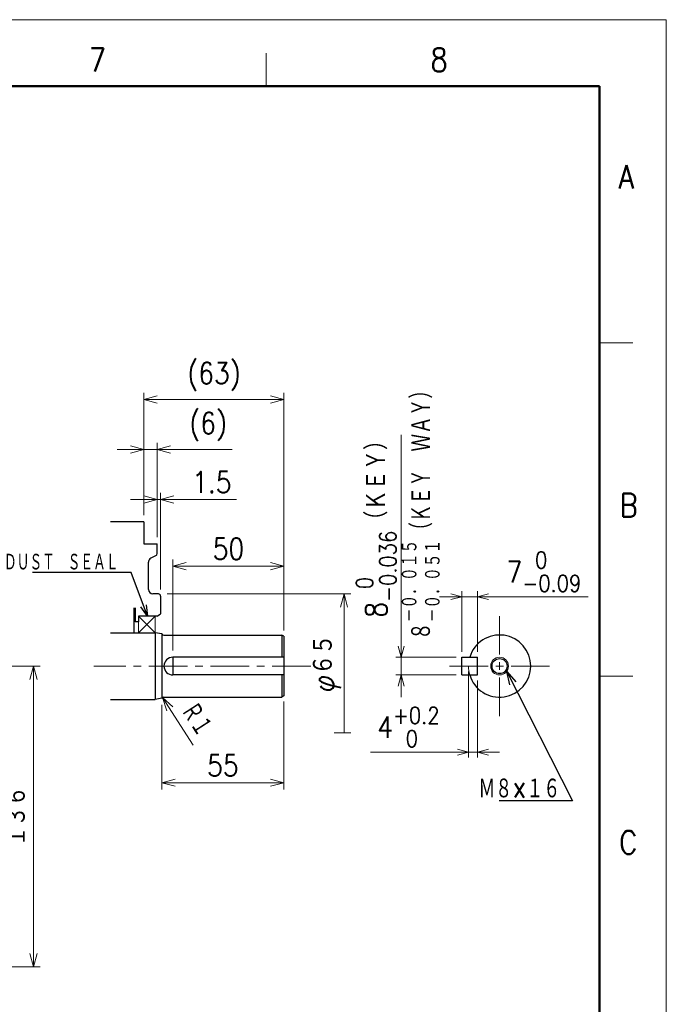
# Model space of a CAD drawing. Header units: millimetres. Extents: x 0 to 1300, y 0 to 891.
# Tile 146 of 146: x 969 to 1260, y 448 to 891. Entities that reach past the tile are written whole.
import ezdxf

# ---------------------------------------------------------------- set-up
doc = ezdxf.new("R2010")
doc.units = ezdxf.units.MM
doc.header["$LTSCALE"] = 0.545669
doc.linetypes.add('CENTER', pattern=[50.8, 31.75, -6.35, 6.35, -6.35])
doc.layers.add('NoLayerName_001', color=7, linetype='Continuous')
doc.layers.add('NoLayerName_002', color=7, linetype='Continuous')
doc.styles.get("Standard").update_dxf_attribs({"font": 'txt', "bigfont": 'extfont2'})
doc.dimstyles.get("Standard").update_dxf_attribs({"dimtxt": 2.5, "dimasz": 2.5, "dimexe": 1, "dimexo": 1, "dimtad": 1, "dimdec": 3, "dimzin": 0, "dimdsep": 46, "dimtxsty": 'Standard', "dimcen": 2.5, "dimadec": 3, "dimazin": 0, "dimtfac": 0.75, "dimtdec": 3, "dimtmove": 0, "dimatfit": 3, "dimfxl": 1, "dimarcsym": 0})

# ---------------------------------------------------------------- blocks, each defined once
blk = doc.blocks.new('_OPEN30')
at = {"color": 0, "linetype": 'ByBlock', "lineweight": -2}
for p, q in [((-1, 0.267949), (0, 0)), ((0, 0), (-1, -0.267949)), ((0, 0), (-1, 0))]:
    blk.add_line(p, q, dxfattribs=at)
blk = doc.blocks.new('*D99')
at = {"layer": 'Defpoints', "color": 0}
for p in [(1033, 585.5), (1088, 587), (1088, 547.5)]:
    blk.add_point(p, dxfattribs=at)
at = {"layer": 'NoLayerName_002', "color": 0, "linetype": 'Continuous', "lineweight": 13}
for p, q in [((1033, 582.5), (1033, 544.5)), ((1088, 584), (1088, 544.5)), ((1039, 547.5), (1082, 547.5))]:
    blk.add_line(p, q, dxfattribs=at)
at = {"layer": 'NoLayerName_002', "color": 0, "lineweight": 13, "xscale": 6, "yscale": 6, "zscale": 6, "rotation": 180}
blk.add_blockref('_OPEN30', (1033, 547.5), dxfattribs=at)
at = {"layer": 'NoLayerName_002', "color": 0, "lineweight": 13, "xscale": 6, "yscale": 6, "zscale": 6}
blk.add_blockref('_OPEN30', (1088, 547.5), dxfattribs=at)
at = {"layer": 'NoLayerName_002', "color": 0, "lineweight": 13, "insert": (1060.5, 555.3), "char_height": 9.6, "attachment_point": 5}
blk.add_mtext('\\W0.8594;55', dxfattribs=at)
blk = doc.blocks.new('*D100')
at = {"layer": 'Defpoints', "color": 0}
for p in [(1088, 645), (1088, 613.42), (1038, 604)]:
    blk.add_point(p, dxfattribs=at)
at = {"layer": 'NoLayerName_002', "color": 0, "linetype": 'Continuous', "lineweight": 13}
for p, q in [((1038, 607), (1038, 648)), ((1088, 616.42), (1088, 648)), ((1044, 645), (1082, 645))]:
    blk.add_line(p, q, dxfattribs=at)
at = {"layer": 'NoLayerName_002', "color": 0, "lineweight": 13, "xscale": 6, "yscale": 6, "zscale": 6, "rotation": 180}
blk.add_blockref('_OPEN30', (1038, 645), dxfattribs=at)
at = {"layer": 'NoLayerName_002', "color": 0, "lineweight": 13, "xscale": 6, "yscale": 6, "zscale": 6}
blk.add_blockref('_OPEN30', (1088, 645), dxfattribs=at)
at = {"layer": 'NoLayerName_002', "color": 0, "lineweight": 13, "insert": (1063, 652.8), "char_height": 9.6, "attachment_point": 5}
blk.add_mtext('\\W0.8594;50', dxfattribs=at)
blk = doc.blocks.new('*D104')
at = {"layer": 'Defpoints', "color": 0}
for p in [(1031, 697.5), (1025, 665), (1031, 655)]:
    blk.add_point(p, dxfattribs=at)
at = {"layer": 'NoLayerName_002', "color": 0, "linetype": 'Continuous', "lineweight": 13}
for p, q in [((1025, 668), (1025, 700.5)), ((1031, 658), (1031, 700.5)), ((1019, 697.5), (1013, 697.5)), ((1025, 697.5), (1031, 697.5)), ((1031, 697.5), (1064.71, 697.5)), ((1037, 697.5), (1043, 697.5))]:
    blk.add_line(p, q, dxfattribs=at)
at = {"layer": 'NoLayerName_002', "color": 0, "lineweight": 13, "xscale": 6, "yscale": 6, "zscale": 6}
blk.add_blockref('_OPEN30', (1025, 697.5), dxfattribs=at)
at = {"layer": 'NoLayerName_002', "color": 0, "lineweight": 13, "xscale": 6, "yscale": 6, "zscale": 6, "rotation": 180}
blk.add_blockref('_OPEN30', (1031, 697.5), dxfattribs=at)
at = {"layer": 'NoLayerName_002', "color": 0, "lineweight": 13, "insert": (1053.86, 707.81), "char_height": 9.6, "attachment_point": 5}
blk.add_mtext('\\W0.8594;(6)', dxfattribs=at)
blk = doc.blocks.new('*D105')
at = {"layer": 'Defpoints', "color": 0}
for p in [(1088, 720), (1025, 665), (1088, 613)]:
    blk.add_point(p, dxfattribs=at)
at = {"layer": 'NoLayerName_002', "color": 0, "linetype": 'Continuous', "lineweight": 13}
for p, q in [((1025, 668), (1025, 723)), ((1088, 616), (1088, 723)), ((1031, 720), (1082, 720))]:
    blk.add_line(p, q, dxfattribs=at)
at = {"layer": 'NoLayerName_002', "color": 0, "lineweight": 13, "xscale": 6, "yscale": 6, "zscale": 6, "rotation": 180}
blk.add_blockref('_OPEN30', (1025, 720), dxfattribs=at)
at = {"layer": 'NoLayerName_002', "color": 0, "lineweight": 13, "xscale": 6, "yscale": 6, "zscale": 6}
blk.add_blockref('_OPEN30', (1088, 720), dxfattribs=at)
at = {"layer": 'NoLayerName_002', "color": 0, "lineweight": 13, "insert": (1056.5, 730.31), "char_height": 9.6, "attachment_point": 5}
blk.add_mtext('\\W0.8594;(63)', dxfattribs=at)
blk = doc.blocks.new('*D106')
at = {"layer": 'Defpoints', "color": 0}
for p in [(1032.5, 675), (1031, 655), (1032.5, 631.5)]:
    blk.add_point(p, dxfattribs=at)
at = {"layer": 'NoLayerName_001', "color": 0, "linetype": 'Continuous', "lineweight": 13}
for p, q in [((1025, 675), (1019, 675)), ((1031, 658), (1031, 678)), ((1031, 675), (1032.5, 675)), ((1032.5, 634.5), (1032.5, 678)), ((1032.5, 675), (1066.61, 675)), ((1038.5, 675), (1044.5, 675))]:
    blk.add_line(p, q, dxfattribs=at)
at = {"layer": 'NoLayerName_001', "color": 0, "lineweight": 13, "xscale": 6, "yscale": 6, "zscale": 6}
blk.add_blockref('_OPEN30', (1031, 675), dxfattribs=at)
at = {"layer": 'NoLayerName_001', "color": 0, "lineweight": 13, "xscale": 6, "yscale": 6, "zscale": 6, "rotation": 180}
blk.add_blockref('_OPEN30', (1032.5, 675), dxfattribs=at)
at = {"layer": 'NoLayerName_001', "color": 0, "lineweight": 13, "insert": (1055.55, 682.8), "char_height": 9.6, "attachment_point": 5}
blk.add_mtext('\\W0.8593;1.5', dxfattribs=at)
blk = doc.blocks.new('*D107')
at = {"layer": 'Defpoints', "color": 0}
for p in [(1032.5, 632.5), (1115, 632.5), (1107.5, 570)]:
    blk.add_point(p, dxfattribs=at)
at = {"layer": 'NoLayerName_001', "color": 0, "linetype": 'Continuous', "lineweight": 13}
for p, q in [((1035.5, 632.5), (1118, 632.5)), ((1115, 570), (1115, 626.5)), ((1110.5, 570), (1118, 570))]:
    blk.add_line(p, q, dxfattribs=at)
at = {"layer": 'NoLayerName_001', "color": 0, "lineweight": 13, "xscale": 6, "yscale": 6, "zscale": 6, "rotation": 90}
blk.add_blockref('_OPEN30', (1115, 632.5), dxfattribs=at)
at = {"layer": 'NoLayerName_001', "color": 0, "lineweight": 13, "insert": (1107.2, 601.25), "char_height": 9.6, "attachment_point": 5, "rotation": 90}
blk.add_mtext('\\W0.8593;φ６５', dxfattribs=at)
blk = doc.blocks.new('_NONE')
blk = doc.blocks.new('*D108')
at = {"layer": 'Defpoints', "color": 0}
for p in [(948.82, 600), (886, 464.6), (975.3, 464.6)]:
    blk.add_point(p, dxfattribs=at)
at = {"layer": 'NoLayerName_001', "color": 0, "linetype": 'Continuous', "lineweight": 13}
for p, q in [((951.82, 600), (978.3, 600)), ((975.3, 594), (975.3, 470.6)), ((889, 464.6), (978.3, 464.6))]:
    blk.add_line(p, q, dxfattribs=at)
at = {"layer": 'NoLayerName_001', "color": 0, "lineweight": 13, "xscale": 6, "yscale": 6, "zscale": 6}
for p, rotation in [((975.3, 600), 90), ((975.3, 464.6), 270)]:
    blk.add_blockref('_OPEN30', p, dxfattribs=dict(at, rotation=rotation))
at = {"layer": 'NoLayerName_001', "color": 0, "lineweight": 13, "insert": (967.5, 532.3), "char_height": 9.6, "attachment_point": 5, "rotation": 90}
blk.add_mtext('\\W0.8593;１３６', dxfattribs=at)
blk = doc.blocks.new('*D126')
at = {"layer": 'Defpoints', "color": 0}
for p in [(1168, 604), (1140.76, 596), (1168, 596)]:
    blk.add_point(p, dxfattribs=at)
at = {"layer": 'NoLayerName_001', "color": 0, "linetype": 'Continuous', "lineweight": 13}
for p, q in [((1140.76, 604), (1140.76, 704.18)), ((1140.76, 609), (1140.76, 614)), ((1165.5, 604), (1138.26, 604)), ((1140.76, 604), (1140.76, 596)), ((1165.5, 596), (1138.26, 596)), ((1140.76, 591), (1140.76, 586))]:
    blk.add_line(p, q, dxfattribs=at)
at = {"layer": 'NoLayerName_001', "color": 0, "lineweight": 13, "xscale": 5, "yscale": 5, "zscale": 5}
for p, rotation in [((1140.76, 604), 270), ((1140.76, 596), 90)]:
    blk.add_blockref('_OPEN30', p, dxfattribs=dict(at, rotation=rotation))
at = {"layer": 'NoLayerName_001', "color": 0, "lineweight": 13, "insert": (1129.51, 664.07), "char_height": 9.6, "attachment_point": 5, "rotation": 90}
blk.add_mtext('\\A1;\\W0.8594;8{\\H7.499520;\\S 0^ -0.036;}（ＫＥＹ）  ', dxfattribs=at)
blk = doc.blocks.new('*D127')
at = {"layer": 'Defpoints', "color": 0}
for p in [(1168, 631.25), (1168, 604), (1175, 604)]:
    blk.add_point(p, dxfattribs=at)
at = {"layer": 'NoLayerName_001', "color": 0, "linetype": 'Continuous', "lineweight": 13}
for p, q in [((1163, 631.25), (1158, 631.25)), ((1168, 606.5), (1168, 633.75)), ((1175, 631.25), (1168, 631.25)), ((1175, 606.5), (1175, 633.75)), ((1175, 631.25), (1224.91, 631.25)), ((1180, 631.25), (1185, 631.25))]:
    blk.add_line(p, q, dxfattribs=at)
at = {"layer": 'NoLayerName_001', "color": 0, "lineweight": 13, "xscale": 5, "yscale": 5, "zscale": 5}
blk.add_blockref('_OPEN30', (1168, 631.25), dxfattribs=at)
at = {"layer": 'NoLayerName_001', "color": 0, "lineweight": 13, "xscale": 5, "yscale": 5, "zscale": 5, "rotation": 180}
blk.add_blockref('_OPEN30', (1175, 631.25), dxfattribs=at)
at = {"layer": 'NoLayerName_001', "color": 0, "lineweight": 13, "insert": (1204.96, 642.5), "char_height": 9.6, "attachment_point": 5}
blk.add_mtext('\\A1;\\W0.8594;7{\\H7.499520;\\S 0^ -0.09;}', dxfattribs=at)
blk = doc.blocks.new('*D128')
at = {"layer": 'Defpoints', "color": 0}
for p in [(1171, 600), (1175, 596), (1171, 561.31)]:
    blk.add_point(p, dxfattribs=at)
at = {"layer": 'NoLayerName_001', "color": 0, "linetype": 'Continuous', "lineweight": 13}
for p, q in [((1171, 597.5), (1171, 558.81)), ((1175, 593.5), (1175, 558.81)), ((1171, 561.31), (1126.92, 561.31)), ((1166, 561.31), (1161, 561.31)), ((1175, 561.31), (1171, 561.31)), ((1180, 561.31), (1185, 561.31))]:
    blk.add_line(p, q, dxfattribs=at)
at = {"layer": 'NoLayerName_001', "color": 0, "lineweight": 13, "xscale": 5, "yscale": 5, "zscale": 5}
blk.add_blockref('_OPEN30', (1171, 561.31), dxfattribs=at)
at = {"layer": 'NoLayerName_001', "color": 0, "lineweight": 13, "xscale": 5, "yscale": 5, "zscale": 5, "rotation": 180}
blk.add_blockref('_OPEN30', (1175, 561.31), dxfattribs=at)
at = {"layer": 'NoLayerName_001', "color": 0, "lineweight": 13, "insert": (1143.96, 572.55), "char_height": 9.6, "attachment_point": 5}
blk.add_mtext('\\A1;\\W0.8594;4{\\H7.499520;\\S+0.2^  0;}', dxfattribs=at)
blk = doc.blocks.new('DIM_0001')
at = {"color": 3, "linetype": 'Continuous', "lineweight": 13}
blk.add_line((13.85, 0), (0, 21.41), dxfattribs=at)
blk.add_lwpolyline([(4.61, 17.25), (0, 21.41), (1.91, 15.5)], dxfattribs=at)
at = {"color": 3, "linetype": 'Continuous', "lineweight": 13, "width": 0.716146}
blk.add_text('Ｒ１', height=9.6, rotation=302.888, dxfattribs=at).set_placement((7.41, 15.48))

msp = doc.modelspace()

# ---------------------------------------------------------------- linework, layer by layer
at = {"layer": 'NoLayerName_001', "color": 7, "linetype": 'Continuous', "lineweight": 13}
for p in [(0, 891), (1260, 0)]:
    msp.add_line(p, (1260, 891), dxfattribs=at)
at = {"layer": 'NoLayerName_001', "color": 2, "linetype": 'Continuous', "lineweight": 13}
for p, q in [((1080, 861), (1080, 876)), ((1230, 745.5), (1245, 745.5)), ((1022.5, 622.5), (1030, 615)), ((1030, 622.5), (1022.5, 615)), ((1022.5, 622.5), (1022.5, 615)), ((1030, 622.5), (1030, 615)), ((1245, 595.5), (1230, 595.5))]:
    msp.add_line(p, q, dxfattribs=at)
at = {"layer": 'NoLayerName_001', "color": 7, "linetype": 'Continuous', "lineweight": 50}
for p, q in [((75, 861), (1230, 861)), ((1230, 861), (1230, 30))]:
    msp.add_line(p, q, dxfattribs=at)
at = {"layer": 'NoLayerName_001', "color": 7, "linetype": 'Continuous', "lineweight": 25}
for p, q in [((1025, 665), (1010, 665)), ((1025, 665), (1025, 655)), ((1025, 655), (1031, 655)), ((1031, 650.61803399), (1031, 655)), ((1030.4472136, 649.7236068), (1028.10557281, 648.5527864)), ((1027, 634.5), (1027, 646.76393202)), ((1031.5, 632.5), (1029, 632.5)), ((1032.5, 631.5), (1032.5, 623.49998579)), ((1020.5, 626.25), (1020.5, 615)), ((1021, 626.25), (1021, 620)), ((1022.5, 622.5), (1022.5, 620)), ((1031, 622.5), (1022.5, 622.5)), ((1031, 622.5), (1032.49997866, 623.49998579)), ((1022.5, 620), (1021, 620)), ((1010, 615), (1030, 615)), ((1033, 614.5), (1030, 615)), ((1030, 615), (1030, 585)), ((1033, 614.5), (1033, 585.5)), ((1033.8660254, 614), (1087, 614)), ((1088, 613.42264973), (1087, 614)), ((1087, 614), (1087, 604)), ((1088, 613.42264973), (1088, 586.57735027)), ((1038, 604), (1038, 596)), ((1088, 604), (1038, 604)), ((1168, 596), (1168, 604)), ((1168, 604), (1175, 604)), ((1175, 596), (1175, 604)), ((1088, 596), (1038, 596)), ((1087, 596), (1087, 586)), ((1168, 596), (1175, 596)), ((1033, 585.5), (1030, 585)), ((1033.8660254, 586), (1087, 586)), ((1088, 586.57735027), (1087, 586)), ((1010, 585), (1030, 585))]:
    msp.add_line(p, q, dxfattribs=at)
at = {"layer": 'NoLayerName_001', "color": 4, "linetype": 'CENTER', "lineweight": 13}
for p, q in [((1185, 577.5), (1185, 622.5)), ((1100, 600), (1002.5, 600)), ((1162.5, 600), (1207.5, 600))]:
    msp.add_line(p, q, dxfattribs=at)
at = {"layer": 'NoLayerName_001', "color": 4, "linetype": 'Continuous', "lineweight": 13}
msp.add_circle((1185, 600), 4, dxfattribs=at)
at = {"layer": 'NoLayerName_001', "color": 7, "linetype": 'Continuous', "lineweight": 25}
msp.add_circle((1185, 600), 3.4, dxfattribs=at)
for centre, radius, start, end in [((1029, 646.76393202), 2, 116.5650511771, 180), ((1030, 650.61803399), 1, 296.5650511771, 0), ((1029, 634.5), 2, 180, 270), ((1031.5, 631.5), 1, 0, 90), ((1033.8660254, 615), 1, 210, 270), ((1185, 600), 14, 196.601549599, 163.398450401), ((1038, 600), 4, 90, 270), ((1033.8660254, 585), 1, 90, 150)]:
    msp.add_arc(centre, radius, start, end, dxfattribs=at)
at = {"layer": 'NoLayerName_001', "color": 4, "linetype": 'Continuous', "lineweight": 13}
msp.add_arc((1185, 600), 14, 180, 196.601549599, dxfattribs=at)

# ---------------------------------------------------------------- block references
at = {"layer": 'NoLayerName_002'}
msp.add_blockref('DIM_0001', (1033.32299805, 564.42651367), dxfattribs=at)

# ---------------------------------------------------------------- texts
at = {"layer": 'NoLayerName_001', "color": 2, "lineweight": 13, "char_height": 10.5, "attachment_point": 7}
for s, insert in [('\\A1;\\W0.8600;7', (1000.180509, 867.694008)), ('\\A1;\\W0.8600;8', (1153.89579306, 867.69400839)), ('\\A1;\\W0.8600;A', (1238.567337, 814.993005)), ('\\A1;\\W0.8600;B', (1239.04971, 667.168476)), ('\\A1;\\W0.8600;C', (1238.810778, 515.37675))]:
    msp.add_mtext(s, dxfattribs=dict(at, insert=insert))
at = {"layer": 'NoLayerName_001', "color": 3, "linetype": 'Continuous', "lineweight": 13, "insert": (1013.58, 642.75), "char_height": 8, "attachment_point": 9, "line_spacing_factor": 0.6}
msp.add_mtext('\\A1;\\W0.6510;ＤＵＳＴ\u3000ＳＥＡＬ', dxfattribs=at)
at = {"layer": 'NoLayerName_002', "color": 3, "lineweight": 13, "insert": (1158.7240117, 611.75640038), "char_height": 9.5399999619, "attachment_point": 7, "rotation": 90.0000025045}
msp.add_mtext('\\A1;\\W0.7564;８{\\A1;\\H0.781x;\\S－０．０１５^ －０．０５１;}（ＫＥＹ\u3000ＷＡＹ）', dxfattribs=at)
at = {"layer": 'NoLayerName_002', "color": 3, "linetype": 'Continuous', "lineweight": 13, "insert": (1212.25, 540), "char_height": 9.6000003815, "attachment_point": 9, "line_spacing_factor": 0.6}
msp.add_mtext('\\A1;\\W0.7161;Ｍ８×１６', dxfattribs=at)

# ---------------------------------------------------------------- dimensions: what is measured, and where the dimension line sits
at = {"layer": 'NoLayerName_001', "color": 3, "linetype": 'Continuous', "lineweight": 13}
for base, p1, p2, angle, text, override, picture, middle in [((1140.75556028, 596), (1168, 604), (1168, 596), 270, '\\W0.8594;<>', {"dimtxt": 9.6, "dimasz": 5, "dimexe": 2.5, "dimexo": 2.5, "dimgap": 2.5, "dimzin": 8, "dimpost": '<>（ＫＥＹ）  ', "dimblk": 'OPEN30', "dimclrd": 0, "dimclre": 0, "dimclrt": 0, "dimtol": 1, "dimtp": 0, "dimtm": 0.036, "dimtfac": 0.7812, "dimtolj": 1, "dimlwd": 13, "dimlwe": 13}, '*D126', (1140.75556028, 664.06684533)), ((1168, 631.25), (1175, 604), (1168, 604), 180, '\\W0.8594;<>', {"dimtxt": 9.6, "dimasz": 5, "dimexe": 2.5, "dimexo": 2.5, "dimgap": 2.5, "dimzin": 8, "dimblk": 'OPEN30', "dimclrd": 0, "dimclre": 0, "dimclrt": 0, "dimtol": 1, "dimtp": 0, "dimtm": 0.09, "dimtfac": 0.7812, "dimtolj": 1, "dimlwd": 13, "dimlwe": 13}, '*D127', (1204.95719368, 631.25)), ((1115, 632.5), (1107.5, 570), (1032.5, 632.5), 90, '\\W0.8593;φ６５', {"dimtxt": 9.6, "dimasz": 6, "dimexe": 3, "dimexo": 3, "dimgap": 3, "dimdec": 8, "dimzin": 8, "dimpost": 'φ<>', "dimblk1": 'NONE', "dimblk2": 'OPEN30', "dimsah": 1, "dimclrd": 0, "dimclre": 0, "dimclrt": 0, "dimtp": 0, "dimtm": 0, "dimlwd": 13, "dimlwe": 13}, '*D107', (1115, 601.24999979)), ((975.29712569, 464.6), (948.81931393, 600), (886, 464.6), 270, '\\W0.8593;１３６', {"dimtxt": 9.6, "dimasz": 6, "dimexe": 3, "dimexo": 3, "dimgap": 3, "dimdec": 8, "dimzin": 8, "dimblk": 'OPEN30', "dimclrd": 0, "dimclre": 0, "dimclrt": 0, "dimtp": 0, "dimtm": 0, "dimlwd": 13, "dimlwe": 13}, '*D108', (975.29712569, 532.29999979)), ((1171, 561.30555661), (1175, 596), (1171, 600), 180, '\\W0.8594;<>', {"dimtxt": 9.6, "dimasz": 5, "dimexe": 2.5, "dimexo": 2.5, "dimgap": 2.5, "dimzin": 8, "dimblk": 'OPEN30', "dimclrd": 0, "dimclre": 0, "dimclrt": 0, "dimtol": 1, "dimtp": 0.2, "dimtm": 0, "dimtfac": 0.7812, "dimtdec": 1, "dimtolj": 1, "dimlwd": 13, "dimlwe": 13}, '*D128', (1143.95844114, 561.30555661))]:
    dim = msp.add_linear_dim(base=base, p1=p1, p2=p2, angle=angle, text=text, dimstyle='Standard', override=override, dxfattribs=at)
    dim.commit()
    dim.dimension.update_dxf_attribs({"geometry": picture, "text_midpoint": middle, "dimtype": 160})
dim = msp.add_linear_dim(base=(1032.5, 675), p1=(1031, 655), p2=(1032.5, 631.5), text='\\W0.8593;<>', dimstyle='Standard', override={"dimtxt": 9.6, "dimasz": 6, "dimexe": 3, "dimexo": 3, "dimgap": 3, "dimdec": 8, "dimzin": 8, "dimblk": 'OPEN30', "dimclrd": 0, "dimclre": 0, "dimclrt": 0, "dimtp": 0, "dimtm": 0, "dimlwd": 13, "dimlwe": 13}, dxfattribs=at)
dim.commit()
dim.dimension.update_dxf_attribs({"geometry": '*D106', "text_midpoint": (1055.55286889, 675), "dimtype": 160})
at = {"layer": 'NoLayerName_002', "color": 3, "linetype": 'Continuous', "lineweight": 13}
for base, p1, p2, override, picture, middle in [((1088, 720), (1025, 665), (1088, 613), {"dimtxt": 9.6, "dimasz": 6, "dimexe": 3, "dimexo": 3, "dimgap": 3, "dimdec": 0, "dimzin": 8, "dimpost": '(<>)', "dimblk": 'OPEN30', "dimclrd": 0, "dimclre": 0, "dimclrt": 0, "dimtp": 0, "dimtm": 0, "dimlwd": 13, "dimlwe": 13}, '*D105', (1056.5, 720)), ((1031, 697.5), (1025, 665), (1031, 655), {"dimtxt": 9.6, "dimasz": 6, "dimexe": 3, "dimexo": 3, "dimgap": 3, "dimdec": 0, "dimzin": 8, "dimpost": '(<>)', "dimblk": 'OPEN30', "dimclrd": 0, "dimclre": 0, "dimclrt": 0, "dimtp": 0, "dimtm": 0, "dimlwd": 13, "dimlwe": 13}, '*D104', (1053.85737174, 697.5)), ((1088, 645), (1038, 604), (1088, 613.42264973), {"dimtxt": 9.6, "dimasz": 6, "dimexe": 3, "dimexo": 3, "dimgap": 3, "dimdec": 0, "dimzin": 8, "dimblk": 'OPEN30', "dimclrd": 0, "dimclre": 0, "dimclrt": 0, "dimtp": 0, "dimtm": 0, "dimlwd": 13, "dimlwe": 13}, '*D100', (1063, 645)), ((1088, 547.5), (1033, 585.5), (1088, 587), {"dimtxt": 9.6, "dimasz": 6, "dimexe": 3, "dimexo": 3, "dimgap": 3, "dimdec": 0, "dimzin": 8, "dimblk": 'OPEN30', "dimclrd": 0, "dimclre": 0, "dimclrt": 0, "dimtp": 0, "dimtm": 0, "dimlwd": 13, "dimlwe": 13}, '*D99', (1060.5, 547.5))]:
    dim = msp.add_linear_dim(base=base, p1=p1, p2=p2, text='\\W0.8594;<>', dimstyle='Standard', override=override, dxfattribs=at)
    dim.commit()
    dim.dimension.update_dxf_attribs({"geometry": picture, "text_midpoint": middle, "dimtype": 160})

# ---------------------------------------------------------------- leaders
at = {"layer": 'NoLayerName_001', "color": 3, "linetype": 'Continuous', "lineweight": 13, "annotation_type": 0, "has_hookline": 1, "hookline_direction": 1, "text_width": 38.688}
msp.add_leader([(1026.54845655, 622.5), (1019.205, 642.125), (1014.205, 642.125)], dimstyle='Standard', override={"dimtxt": 8, "dimasz": 5, "dimldrblk": 'OPEN30'}, dxfattribs=at)
at = {"layer": 'NoLayerName_002', "color": 3, "linetype": 'Continuous', "lineweight": 13, "annotation_type": 0, "has_hookline": 1, "hookline_direction": 1, "text_width": 27.49824109}
msp.add_leader([(1188.20065421, 597.60087253), (1217.75, 539.375), (1212.875, 539.375)], dimstyle='Standard', override={"dimtxt": 9.6, "dimasz": 6, "dimldrblk": 'OPEN30'}, dxfattribs=at)

doc.saveas('drawing.dxf')
